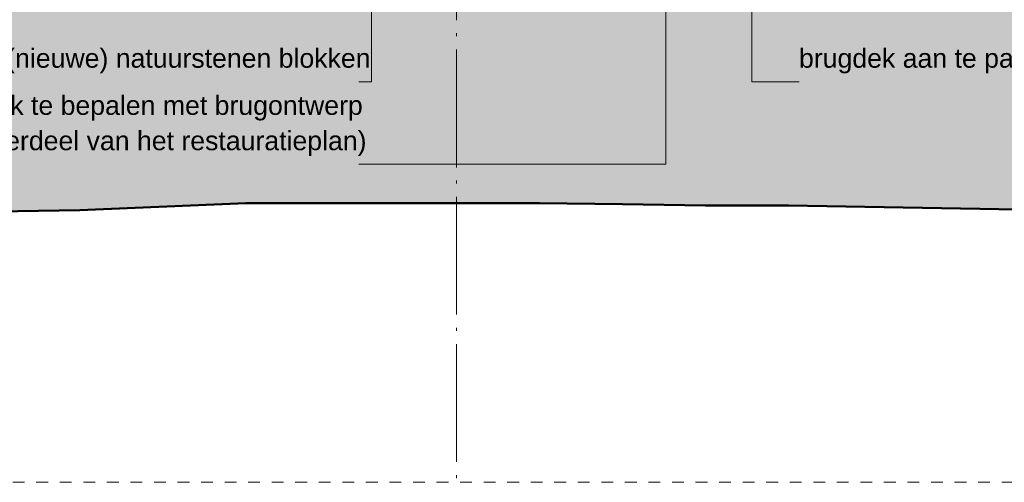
# Model space of a CAD drawing. Extents: x -294884 to 286267, y 0 to 1429765.
# Tile 105 of 178: x -6991 to 1372, y 700589 to 704515. Entities that reach past the tile are written whole.
import ezdxf

# ---------------------------------------------------------------- set-up
doc = ezdxf.new("R2010")
doc.units = 0
doc.header["$MEASUREMENT"] = 0
doc.linetypes.add('DASHDOT', pattern=[1250, 1000, -112.5, 25, -112.5])
doc.linetypes.add('DASHED', pattern=[200, 100, -100])
doc.layers.add('A-0030-STRAMIEN', color=1, linetype='Continuous')
doc.layers.add('A-0070-SYMBOOL', color=1, linetype='Continuous')

# ---------------------------------------------------------------- blocks, each defined once
blk = doc.blocks.new('M-NIEUW_144')
at = {"linetype": 'Continuous', "lineweight": 5}
blk.add_hatch(color=111, dxfattribs=at).paths.add_polyline_path([(127081.7, -6571.6), (181581.7, -6571.6), (181581.7, -9178.8), (180446.7, -9201.6), (179741, -9211.6), (179035.4, -9261.6), (178329.7, -9261.6), (176542.9, -8651.6), (175727.8, -8513), (175131.6, -8421.6), (174426, -8231.6), (173720.3, -8161.6), (173014.7, -8181.6), (171227.9, -8511.6), (170522.2, -8571.6), (169816.6, -8571.6), (169110.9, -8541.6), (168405.2, -8501.6), (167699.6, -8461.6), (165912.8, -8441.6), (164501.5, -8451.6), (163795.9, -8481.6), (163090.2, -8481.6), (161678.9, -8511.6), (159892.1, -8361.6), (158480.8, -8331.6), (157775.2, -8321.6), (157069.5, -8301.6), (155658.2, -8291.6), (153871.4, -8261.6), (153165.8, -8261.6), (152460.1, -8251.6), (151754.4, -8241.6), (151048.8, -8241.6), (149262, -8241.6), (147850.7, -8301.6), (147145.1, -8311.6), (146439.4, -8321.6), (145028.1, -8351.6), (142426.5, -8497.8), (141830, -8461.6), (141124.3, -8551.6), (137926.2, -8751.6), (136514.9, -8791.6), (135809.3, -8851.6), (133692.3, -9021.6), (131199.9, -8851.6), (130494.2, -8791.6), (127479.3, -8484.9), (127081.7, -8464.3)], flags=0)
at = {"color": 7, "linetype": 'DASHED', "lineweight": 0}
blk.add_lwpolyline([(127081.7, -10611), (127081.7, 589), (181581.7, 589), (181581.7, -10611)], close=True, dxfattribs=at)
at = {"color": 111, "linetype": 'Continuous', "lineweight": 13}
blk.add_lwpolyline([(168405.2, -8501.6), (167699.6, -8461.6), (165912.8, -8441.6), (164501.5, -8451.6), (163795.9, -8481.6), (163090.2, -8481.6), (161678.9, -8511.6), (159892.1, -8361.6), (158480.8, -8331.6), (157775.2, -8321.6), (157069.5, -8301.6), (155658.2, -8291.6), (153871.4, -8261.6), (153165.8, -8261.6), (152460.1, -8251.6), (151754.4, -8241.6), (151048.8, -8241.6), (149262, -8241.6), (147850.7, -8301.6), (147145.1, -8311.6)], dxfattribs=at)
at = {"color": 92, "linetype": 'Continuous', "lineweight": 50}
blk.add_lwpolyline([(147145.1, -8311.6), (147850.7, -8301.6), (149262, -8241.6), (151048.8, -8241.6), (151754.4, -8241.6), (152460.1, -8251.6), (153165.8, -8261.6), (153871.4, -8261.6), (155658.2, -8291.6), (157069.5, -8301.6), (157775.2, -8321.6), (158480.8, -8331.6), (159892.1, -8361.6), (161678.9, -8511.6), (163090.2, -8481.6), (163795.9, -8481.6), (164501.5, -8451.6), (165912.8, -8441.6), (167699.6, -8461.6), (168405.2, -8501.6)], dxfattribs=at)
at = {"layer": 'A-0030-STRAMIEN', "color": 1, "linetype": 'DASHDOT', "lineweight": 13}
blk.add_lwpolyline([(151050.5, -687.8), (151050.5, -10611)], dxfattribs=at)
at = {"layer": 'A-0070-SYMBOOL', "color": 1, "linetype": 'Continuous', "lineweight": 13}
for points in [[(153559.1, -2899), (153559.1, -7211.2), (153960, -7211.2)], [(150330, -3471.6), (150330, -7211.2), (150220, -7211.2)], [(152830, -3471.6), (152830, -7911.2), (150220, -7911.2)]]:
    blk.add_lwpolyline(points, dxfattribs=at)
at = {"layer": 'A-0070-SYMBOOL', "color": 7, "linetype": 'Continuous', "char_height": 162, "attachment_point": 7, "line_spacing_factor": 0.933333}
for s, insert in [('{\\fArial|b0|i0|c12|p0;onderkant brug gelijk met bovenkant (nieuwe) natuurstenen blokken}', (143515.2, -7141.2)), ('{\\fArial|b0|i0|c12|p0;brugdek aan te passen aan hoogteverschil sluiswanden (ca 114mm)}', (153960, -7141.2)), ('{\\fArial|b0|i0|c12|p0;latei tbv nieuw metselwerk te bepalen met brugontwerp }', (144732.9, -7541.2)), ('{\\fArial|b0|i0|c12|p0;(geen onderdeel van het restauratieplan)}', (146198.1, -7841.2))]:
    blk.add_mtext(s, dxfattribs=dict(at, insert=insert))

msp = doc.modelspace()

# ---------------------------------------------------------------- block references
msp.add_blockref('M-NIEUW_144', (-154332, 711200))

doc.saveas('drawing.dxf')
